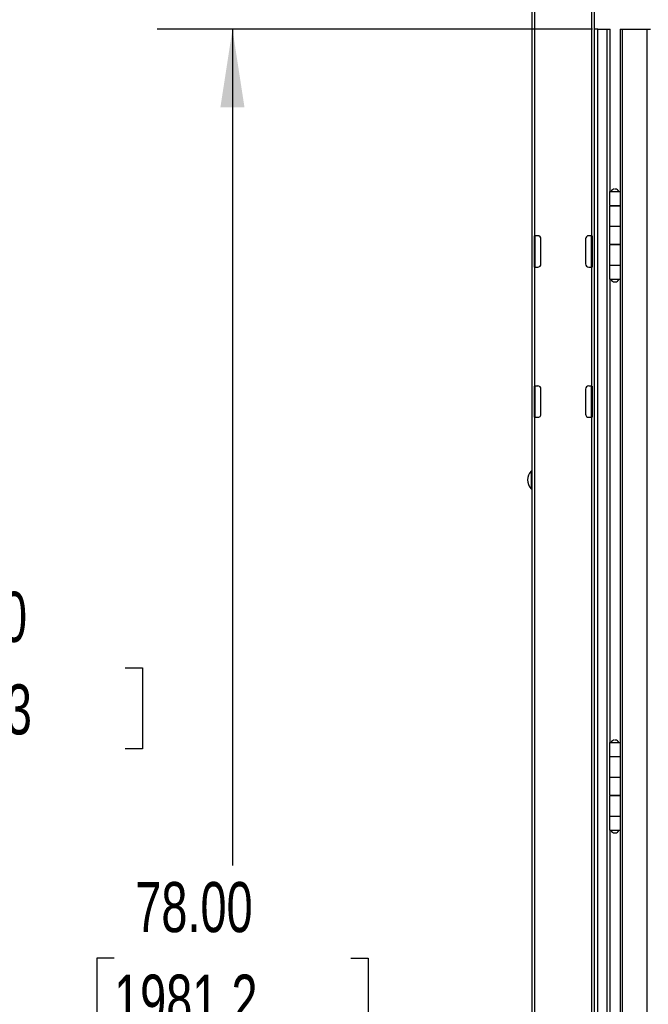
# Model space of a CAD drawing. Header units: inches. Extents: x 0.2 to 10.8, y 0.2 to 8.2.
# Tile 8 of 62: x 2.3 to 3.3, y 3.7 to 5.3. Entities that reach past the tile are written whole.
import ezdxf

# ---------------------------------------------------------------- set-up
doc = ezdxf.new("R2010")
doc.units = ezdxf.units.IN
doc.header["$MEASUREMENT"] = 0
doc.layers.add('DIMENSIONS', color=140, linetype='Continuous', lineweight=25)
doc.styles.add('SLDTEXTSTYLE0', font='TXT', dxfattribs={"width": 0.7})
doc.dimstyles.new('SLDDIMSTYLE0', dxfattribs={"dimtxt": 0.084961, "dimasz": 0.13, "dimexe": 0, "dimexo": 0.0625, "dimgap": 0.02124, "dimtad": 0, "dimtih": 1, "dimtoh": 1, "dimlfac": 24, "dimrnd": 1e-09, "dimzin": 4, "dimdsep": 46, "dimtxsty": 'SLDTEXTSTYLE0', "dimsah": 1, "dimcen": 0.09, "dimadec": 0, "dimazin": 1, "dimtfac": 1, "dimtofl": 0, "dimtmove": 0, "dimatfit": 3, "dimfxl": 0, "dimfrac": 2, "dimtolj": 1, "dimtzin": 12, "dimarcsym": 0})

# ---------------------------------------------------------------- blocks, each defined once
blk = doc.blocks.new('_D')
at = {"layer": 'DIMENSIONS'}
for p, q in [((3.2312, 5.296), (2.5078, 5.296)), ((2.6328, 5.296), (2.6328, 3.9046)), ((2.4359, 3.7506), (2.4073, 3.7506)), ((2.4073, 3.7506), (2.4073, 3.6155)), ((2.8297, 3.7506), (2.8582, 3.7506)), ((2.8582, 3.7506), (2.8582, 3.6155)), ((2.4073, 3.6155), (2.4359, 3.6155)), ((2.8582, 3.6155), (2.8297, 3.6155)), ((2.6328, 2.046), (2.6328, 3.5965)), ((3.2312, 2.046), (2.5078, 2.046))]:
    blk.add_line(p, q, dxfattribs=at)
for points in [[(2.6328, 5.296), (2.6128, 5.166), (2.6528, 5.166)], [(2.6328, 2.046), (2.6528, 2.176), (2.6128, 2.176)]]:
    blk.add_solid(points, dxfattribs=at)
at = {"layer": 'DIMENSIONS', "char_height": 0.08333, "attachment_point": 1, "style": 'SLDTEXTSTYLE0'}
for s, insert in [('78.00', (2.4712, 3.877)), ('1981.2', (2.4359, 3.723))]:
    blk.add_mtext(s, dxfattribs=dict(at, insert=insert))
blk = doc.blocks.new('_D_1')
at = {"layer": 'DIMENSIONS'}
for p, q in [((3.1919, 5.8003), (2.1328, 5.8003)), ((2.2578, 5.8003), (2.2578, 4.3875)), ((2.0609, 4.2335), (2.0323, 4.2335)), ((2.0323, 4.2335), (2.0323, 4.0985)), ((2.4547, 4.2335), (2.4832, 4.2335)), ((2.4832, 4.2335), (2.4832, 4.0985)), ((2.0323, 4.0985), (2.0609, 4.0985)), ((2.4832, 4.0985), (2.4547, 4.0985)), ((2.2578, 1.8169), (2.2578, 4.0794)), ((2.9765, 1.8169), (2.1328, 1.8169))]:
    blk.add_line(p, q, dxfattribs=at)
for points in [[(2.2578, 5.8003), (2.2378, 5.6703), (2.2778, 5.6703)], [(2.2578, 1.8169), (2.2778, 1.9469), (2.2378, 1.9469)]]:
    blk.add_solid(points, dxfattribs=at)
at = {"layer": 'DIMENSIONS', "char_height": 0.08333, "attachment_point": 1, "style": 'SLDTEXTSTYLE0'}
for s, insert in [('95.60', (2.0962, 4.3599)), ('2428.3', (2.0609, 4.2059))]:
    blk.add_mtext(s, dxfattribs=dict(at, insert=insert))

msp = doc.modelspace()

# ---------------------------------------------------------------- linework, layer by layer
for p, q in [((3.13065, 5.79604), (3.13065, 1.8325)), ((3.13565, 4.95229), (3.13565, 5.40021)), ((3.22982, 5.40021), (3.22982, 4.95229)), ((3.23482, 1.8325), (3.23482, 5.39999)), ((3.24034, 5.29604), (3.23482, 5.29604)), ((3.24034, 2.04604), (3.24034, 5.29604)), ((3.24034, 5.29604), (3.25534, 5.29604)), ((3.25534, 5.29604), (3.25534, 2.04604)), ((3.25534, 5.29604), (3.26086, 5.29604)), ((3.26086, 5.06167), (3.26086, 5.29604)), ((3.27745, 5.29604), (3.27745, 5.02573)), ((3.27745, 5.29604), (3.28124, 5.29604)), ((3.28124, 2.04604), (3.28124, 5.29604)), ((3.28124, 5.29604), (3.32169, 5.29604)), ((3.32169, 5.29604), (3.32169, 2.04604)), ((3.32169, 5.29604), (3.32786, 5.29604)), ((3.26086, 5.03042), (3.26086, 5.06167)), ((3.26086, 5.02573), (3.26086, 5.03042)), ((3.25972, 5.02573), (3.25972, 5.00282)), ((3.25972, 5.02573), (3.27763, 5.02573)), ((3.27763, 5.00282), (3.27763, 5.02573)), ((3.25972, 5.00282), (3.27763, 5.00282)), ((3.25972, 5.00177), (3.25972, 4.9674)), ((3.27763, 5.00177), (3.25972, 5.00177)), ((3.26086, 5.00177), (3.26086, 5.00282)), ((3.26348, 5.00282), (3.26348, 5.00177)), ((3.27387, 5.00177), (3.27387, 5.00282)), ((3.27494, 5.00177), (3.27494, 5.00282)), ((3.27745, 5.00282), (3.27745, 5.00177)), ((3.27763, 4.9674), (3.27763, 5.00177)), ((3.25972, 4.9674), (3.25972, 4.93823)), ((3.27763, 4.9674), (3.25972, 4.9674)), ((3.27763, 4.93823), (3.27763, 4.9674)), ((3.13482, 4.95229), (3.13565, 4.95229)), ((3.13482, 4.90021), (3.13482, 4.95229)), ((3.14024, 4.95229), (3.13565, 4.95229)), ((3.13565, 4.95229), (3.13565, 4.90021)), ((3.22982, 4.95229), (3.22524, 4.95229)), ((3.22982, 4.95229), (3.23065, 4.95229)), ((3.22982, 4.90021), (3.22982, 4.95229)), ((3.23065, 4.95229), (3.23065, 4.90021)), ((3.14565, 4.90563), (3.14565, 4.94688)), ((3.21982, 4.94688), (3.21982, 4.90563)), ((3.25972, 4.93823), (3.27763, 4.93823)), ((3.25972, 4.93719), (3.25972, 4.90282)), ((3.27763, 4.93719), (3.25972, 4.93719)), ((3.26086, 4.93719), (3.26086, 4.93823)), ((3.26348, 4.93823), (3.26348, 4.93719)), ((3.27387, 4.93719), (3.27387, 4.93823)), ((3.27494, 4.93719), (3.27494, 4.93823)), ((3.27745, 4.93823), (3.27745, 4.93719)), ((3.27763, 4.90282), (3.27763, 4.93719)), ((3.13565, 4.90021), (3.13482, 4.90021)), ((3.13565, 4.70229), (3.13565, 4.90021)), ((3.13565, 4.90021), (3.14024, 4.90021)), ((3.22524, 4.90021), (3.22982, 4.90021)), ((3.22982, 4.90021), (3.22982, 4.70229)), ((3.23065, 4.90021), (3.22982, 4.90021)), ((3.25972, 4.90282), (3.25972, 4.8799)), ((3.27763, 4.90282), (3.25972, 4.90282)), ((3.27763, 4.8799), (3.27763, 4.90282)), ((3.25972, 4.8799), (3.27763, 4.8799)), ((3.26086, 4.10907), (3.26086, 4.8799)), ((3.26227, 4.87938), (3.26086, 4.87938)), ((3.27518, 4.87965), (3.26216, 4.87965)), ((3.26348, 4.8799), (3.26348, 4.87965)), ((3.27387, 4.87965), (3.27387, 4.8799)), ((3.27745, 4.8799), (3.27745, 4.10907)), ((3.13482, 4.70229), (3.13565, 4.70229)), ((3.13482, 4.65021), (3.13482, 4.70229)), ((3.14024, 4.70229), (3.13565, 4.70229)), ((3.13565, 4.70229), (3.13565, 4.65021)), ((3.22982, 4.70229), (3.22524, 4.70229)), ((3.22982, 4.70229), (3.23065, 4.70229)), ((3.22982, 4.65021), (3.22982, 4.70229)), ((3.23065, 4.70229), (3.23065, 4.65021)), ((3.14565, 4.65563), (3.14565, 4.69688)), ((3.21982, 4.69688), (3.21982, 4.65563)), ((3.13565, 4.65021), (3.13482, 4.65021)), ((3.13565, 3.45229), (3.13565, 4.65021)), ((3.13565, 4.65021), (3.14024, 4.65021)), ((3.22524, 4.65021), (3.22982, 4.65021)), ((3.22982, 4.65021), (3.22982, 3.45229)), ((3.23065, 4.65021), (3.22982, 4.65021)), ((3.1294, 4.56081), (3.1294, 4.53128)), ((3.25972, 4.10907), (3.25972, 4.08615)), ((3.25972, 4.10907), (3.27763, 4.10907)), ((3.27763, 4.08615), (3.27763, 4.10907)), ((3.25972, 4.08615), (3.27763, 4.08615)), ((3.25972, 4.08511), (3.25972, 4.05073)), ((3.27763, 4.08511), (3.25972, 4.08511)), ((3.26086, 4.08511), (3.26086, 4.08615)), ((3.26348, 4.08615), (3.26348, 4.08511)), ((3.27387, 4.08511), (3.27387, 4.08615)), ((3.27494, 4.08511), (3.27494, 4.08615)), ((3.27745, 4.08615), (3.27745, 4.08511)), ((3.27763, 4.05073), (3.27763, 4.08511)), ((3.25972, 4.05073), (3.25972, 4.02157)), ((3.27763, 4.05073), (3.25972, 4.05073)), ((3.27763, 4.02157), (3.27763, 4.05073)), ((3.25972, 4.02157), (3.27763, 4.02157)), ((3.25972, 4.02052), (3.25972, 3.98615)), ((3.27763, 4.02052), (3.25972, 4.02052)), ((3.26086, 4.02052), (3.26086, 4.02157)), ((3.26348, 4.02157), (3.26348, 4.02052)), ((3.27387, 4.02052), (3.27387, 4.02157)), ((3.27494, 4.02052), (3.27494, 4.02157)), ((3.27745, 4.02157), (3.27745, 4.02052)), ((3.27763, 3.98615), (3.27763, 4.02052)), ((3.25972, 3.98615), (3.25972, 3.96323)), ((3.27763, 3.98615), (3.25972, 3.98615)), ((3.27763, 3.96323), (3.27763, 3.98615)), ((3.25972, 3.96323), (3.27763, 3.96323)), ((3.26086, 3.43667), (3.26086, 3.96323)), ((3.26227, 3.96271), (3.26086, 3.96271)), ((3.27518, 3.96298), (3.26216, 3.96298)), ((3.26348, 3.96323), (3.26348, 3.96298)), ((3.27387, 3.96298), (3.27387, 3.96323)), ((3.27745, 3.96323), (3.27745, 3.02573))]:
    msp.add_line(p, q)
for centre, radius, start, end in [((3.26815, 5.02351), 0.00639, 90, 159.64898), ((3.2692, 5.02351), 0.00639, 20.35102, 90), ((3.14024, 4.94688), 0.00542, 0, 90), ((3.22524, 4.94688), 0.00542, 90, 180), ((3.14024, 4.90563), 0.00542, 270, 0), ((3.22524, 4.90563), 0.00542, 180, 270), ((3.26815, 4.88187), 0.00639, 200.35102, 270), ((3.2692, 4.88187), 0.00639, 270, 339.64898), ((3.14024, 4.69688), 0.00542, 0, 90), ((3.22524, 4.69688), 0.00542, 90, 180), ((3.14024, 4.65563), 0.00542, 270, 0), ((3.22524, 4.65563), 0.00542, 180, 270), ((3.14428, 4.54604), 0.02096, 135.23467, 224.76533), ((3.12992, 4.56029), 0.000733, 0, 135.23467), ((3.12992, 4.5318), 0.000733, 224.76533, 0), ((3.26815, 4.10684), 0.00639, 90, 159.64898), ((3.2692, 4.10684), 0.00639, 20.35102, 90), ((3.26815, 3.9652), 0.00639, 200.35102, 270), ((3.2692, 3.9652), 0.00639, 270, 339.64898)]:
    msp.add_arc(centre, radius, start, end)
for points in [[(3.26913, 5.0299), (3.26919, 5.0299), (3.26921, 5.0299), (3.26914, 5.0299), (3.26905, 5.0299), (3.26893, 5.0299)], [(3.26822, 4.87548), (3.26829, 4.87548), (3.26841, 4.87548), (3.26867, 4.87548), (3.26881, 4.87548), (3.26893, 4.87548)], [(3.26913, 4.11323), (3.26919, 4.11323), (3.26921, 4.11323), (3.26914, 4.11323), (3.26905, 4.11323), (3.26893, 4.11323)]]:
    msp.add_open_spline(points, degree=3, knots=[0, 0, 0, 0, 0.5, 0.5, 1, 1, 1, 1])
msp.add_open_spline([(3.26822, 3.95882), (3.26837, 3.95882), (3.26868, 3.95882), (3.26893, 3.95882)], degree=3)

# ---------------------------------------------------------------- dimensions: what is measured, and where the dimension line sits
at = {"layer": 'DIMENSIONS'}
for base, p1, p2, picture, middle in [((2.25777, 1.81688), (3.2419, 5.80028), (3.02649, 1.81688), '_D_1', (2.25777, 4.23349)), ((2.63279, 2.04604), (3.28124, 5.29604), (3.28124, 2.04604), '_D', (2.63279, 3.75058))]:
    dim = msp.add_linear_dim(base=base, p1=p1, p2=p2, angle=90, dimstyle='SLDDIMSTYLE0', dxfattribs=at)
    dim.commit()
    dim.dimension.update_dxf_attribs({"geometry": picture, "text_midpoint": middle, "dimtype": 160})

doc.saveas('drawing.dxf')
